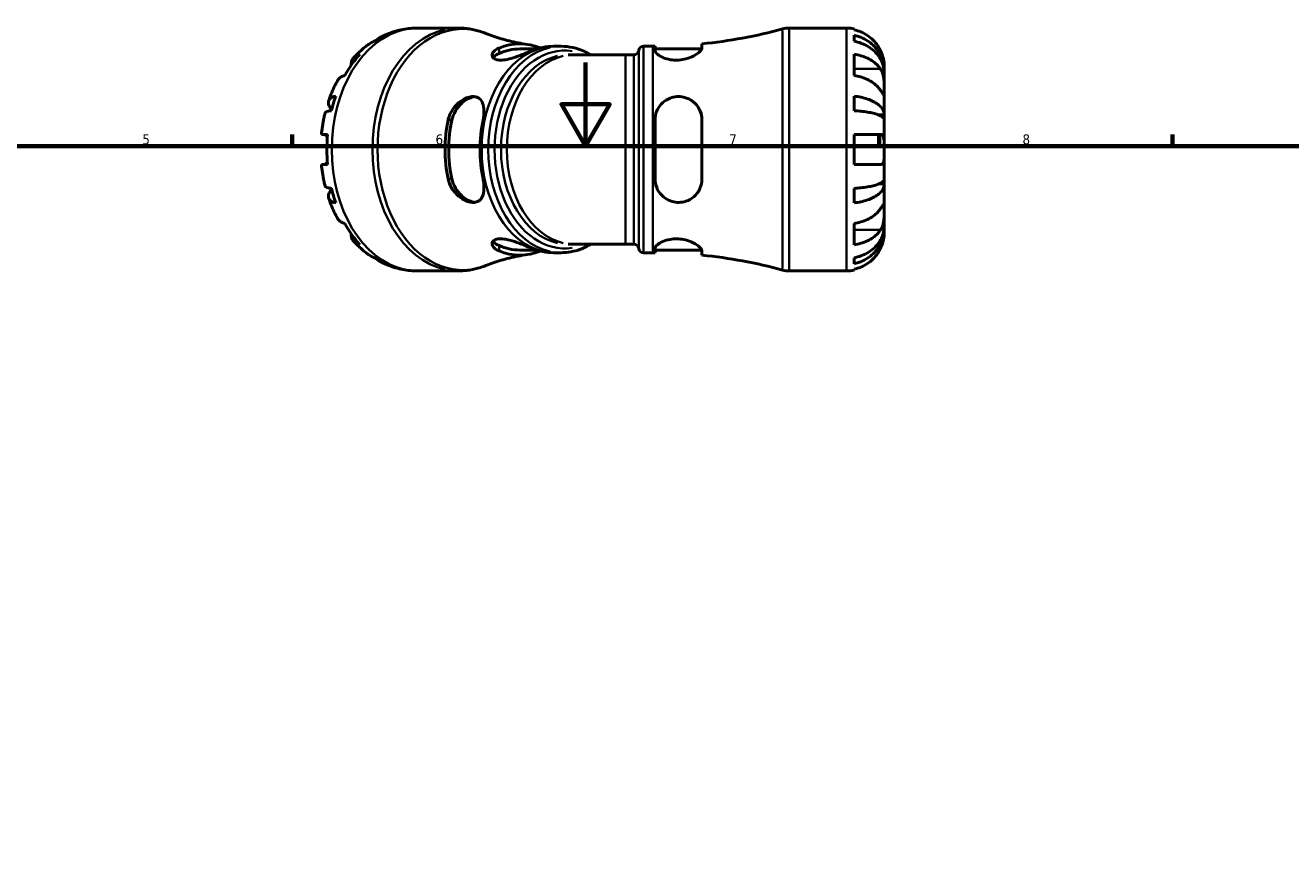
# Model space of a CAD drawing. Header units: millimetres. Extents: x -125 to 905, y -268 to 681.
# Tile 8 of 13: x 287 to 589, y 405 to 603. Entities that reach past the tile are written whole.
import ezdxf

# ---------------------------------------------------------------- set-up
doc = ezdxf.new("R2010")
doc.units = ezdxf.units.MM
for name, color, linetype, lineweight in [('Border (ANSI)', 7, 'Continuous', 70), ('Visible (ANSI)', 7, 'Continuous', 50), ('Visible Narrow (ANSI)', 7, 'Continuous', 35)]:
    doc.layers.add(name, color=color, linetype=linetype, lineweight=lineweight)
doc.styles.add('Note Text (ANSI)', font='tahoma.ttf')

# ---------------------------------------------------------------- blocks, each defined once
blk = doc.blocks.new('Borders Default Border')
at = {"layer": 'Border (ANSI)'}
for p, q in [((350.42, 574), (350.42, 576.8)), ((490.58, 574), (490.58, 576.8)), ((560.67, 574), (560.67, 576.8))]:
    blk.add_line(p, q, dxfattribs=at)
at = {"layer": 'Border (ANSI)', "flags": 128}
for points in [[(420.5, 594), (420.5, 574), (414.73, 584), (426.27, 584), (420.5, 574)], [(20, 20), (20, 574), (821, 574), (821, 20), (20, 20)]]:
    blk.add_lwpolyline(points, dxfattribs=at)
at = {"layer": 'Border (ANSI)', "color": 5, "true_color": 0x0000ff, "char_height": 2.4, "attachment_point": 7, "style": 'Note Text (ANSI)'}
for s, insert in [('5', (314.67, 574.35)), ('6', (384.69, 574.35)), ('7', (454.8, 574.4)), ('8', (524.84, 574.35))]:
    blk.add_mtext(s, dxfattribs=dict(at, insert=insert))

msp = doc.modelspace()

# ---------------------------------------------------------------- linework, layer by layer
at = {"layer": 'Visible (ANSI)'}
for p, q in [((390.11, 602.18), (380.4, 602.18)), ((469.09, 602.18), (482.83, 602.18)), ((484.63, 602), (484.63, 601.77)), ((448.3, 597.41), (448.3, 598.42)), ((484.63, 600.46), (484.63, 599.03)), ((408.79, 597.19), (404.82, 597.19)), ((414.69, 597.83), (413.13, 597.83)), ((417.7, 595.8), (416.32, 595.8)), ((430.08, 595.8), (417.7, 595.8)), ((430.08, 595.8), (432.04, 595.8)), ((434.34, 597.83), (436.54, 597.83)), ((437.1, 597.83), (437.1, 596.8)), ((437.1, 597.19), (448.26, 597.19)), ((484.63, 595.94), (484.63, 590.85)), ((491.83, 591.89), (491.83, 593.18)), ((491.83, 591.89), (491.81, 591.89)), ((491.83, 591.4), (491.83, 591.89)), ((491.83, 587.32), (491.83, 591.4)), ((491.83, 581.42), (491.83, 587.32)), ((484.63, 585.91), (484.63, 582.45)), ((437.1, 580.22), (437.1, 566.14)), ((448.3, 566.14), (448.3, 580.22)), ((491.83, 581.42), (490.5, 581.42)), ((491.83, 580.24), (491.83, 581.42)), ((491.83, 573.18), (491.83, 580.24)), ((357.43, 576.78), (358.91, 576.78)), ((484.63, 576.78), (484.63, 569.58)), ((484.63, 576.78), (490.95, 576.78)), ((491.83, 566.12), (491.83, 573.18)), ((358.91, 569.58), (357.43, 569.58)), ((490.95, 569.58), (484.63, 569.58)), ((491.83, 564.94), (491.83, 566.12)), ((484.63, 563.9), (484.63, 560.44)), ((491.83, 564.94), (490.5, 564.94)), ((491.83, 559.04), (491.83, 564.94)), ((491.83, 554.96), (491.83, 559.04)), ((484.63, 555.51), (484.63, 550.42)), ((491.83, 554.47), (491.81, 554.47)), ((491.83, 554.47), (491.83, 554.96)), ((491.83, 553.18), (491.83, 554.47)), ((417.7, 550.56), (416.32, 550.56)), ((417.7, 550.56), (430.08, 550.56)), ((430.08, 550.56), (432.04, 550.56)), ((408.79, 549.17), (404.82, 549.17)), ((414.69, 548.53), (413.13, 548.53)), ((434.34, 548.53), (436.54, 548.53)), ((437.1, 549.55), (437.1, 548.53)), ((437.1, 549.17), (448.26, 549.17)), ((448.3, 547.94), (448.3, 548.94)), ((484.63, 547.33), (484.63, 545.89)), ((390.11, 544.18), (380.4, 544.18)), ((469.09, 544.18), (482.83, 544.18)), ((484.63, 544.59), (484.63, 544.36))]:
    msp.add_line(p, q, dxfattribs=at)
for centre, radius, start, end in [((436.54, 716), 118.17, 275.7115, 285.2232), ((469.09, 596.38), 5.8, 90, 105.2232), ((482.83, 593.18), 9, 78.463, 90), ((432.04, 596.96), 1.16, 270, 352.8192), ((434.34, 596.67), 1.16, 90, 172.8192), ((436.54, 716), 118.17, 270, 270.2715), ((432.04, 549.4), 1.16, 7.1808, 90), ((434.34, 549.69), 1.16, 187.1808, 270), ((436.54, 430.36), 118.17, 89.7285, 90), ((436.54, 430.36), 118.17, 74.7768, 84.2885), ((469.09, 549.98), 5.8, 254.7768, 270), ((482.83, 553.18), 9, 270, 281.537)]:
    msp.add_arc(centre, radius, start, end, dxfattribs=at)
for centre, major_axis, start_param, end_param in [((379.13, 573.18), (0, 28.82), 0.327687, 0.457711), ((404.82, 573.18), (0, 25.24), 6.006101, 6.565896), ((379.13, 573.18), (0, -28.82), 3.801742, 4.052239), ((404.82, 573.18), (0, 24.01), 0, 0.297584), ((412.74, 573.18), (0, 24.65), 6.278446, 6.5728), ((379.13, 573.18), (0, -28.82), 4.254678, 4.384702), ((404.82, 573.18), (0, 25.24), 1.288086, 1.853507), ((404.82, 573.18), (0, 24.01), 1.273212, 1.86838), ((412.74, 573.18), (0, -24.65), 4.422774, 5.002004), ((379.13, 573.18), (0, -28.82), 4.587141, 4.837637), ((379.13, 573.18), (0, -28.82), 5.040076, 5.1701), ((379.13, 573.18), (0, -28.82), 5.372539, 5.623036), ((404.82, 573.18), (0, -24.01), 5.985601, 6.283185), ((379.13, 573.18), (0, -28.82), 5.825475, 5.955498), ((404.82, 573.18), (0, -25.24), 6.000475, 6.56027), ((412.74, 573.18), (0, -24.65), 5.993571, 6.287924)]:
    msp.add_ellipse(centre, major_axis=major_axis, ratio=0.707107, start_param=start_param, end_param=end_param, dxfattribs=at)
for points, knots in [([(371.94, 600.22), (372.46, 600.47), (372.99, 600.7), (374.07, 601.11), (374.63, 601.3), (375.75, 601.61), (376.32, 601.75), (377.47, 601.96), (378.06, 602.04), (379.23, 602.15), (379.81, 602.18), (380.4, 602.18)], [2.8132443, 2.8132443, 2.8132443, 2.8132443, 2.878914, 2.878914, 2.9445836, 2.9445836, 3.0102533, 3.0102533, 3.075923, 3.075923, 3.1415927, 3.1415927, 3.1415927, 3.1415927]), ([(390.11, 602.18), (390.57, 602.18), (391.02, 602.16), (391.92, 602.09), (392.37, 602.04), (393.26, 601.9), (393.71, 601.81), (394.59, 601.6), (395.02, 601.48), (395.89, 601.21), (396.31, 601.06), (396.73, 600.89)], [3.1415927, 3.1415927, 3.1415927, 3.1415927, 3.1967135, 3.1967135, 3.2518343, 3.2518343, 3.3069551, 3.3069551, 3.3620759, 3.3620759, 3.4171967, 3.4171967, 3.4171967, 3.4171967]), ([(490.95, 596.78), (490.77, 597.17), (490.55, 597.56), (489.96, 598.44), (489.57, 598.91), (488.79, 599.7), (488.32, 600.1), (487.31, 600.77), (486.77, 601.06), (485.76, 601.48), (485.2, 601.65), (484.63, 601.77)], [4.427884, 4.427884, 4.427884, 4.427884, 4.5512464, 4.5512464, 4.7191329, 4.7191329, 4.8858696, 4.8858696, 5.0526063, 5.0526063, 5.2140047, 5.2140047, 5.2140047, 5.2140047]), ([(365.17, 595.14), (365.4, 595.39), (365.64, 595.64), (366.12, 596.12), (366.37, 596.36), (366.87, 596.82), (367.13, 597.05), (367.66, 597.49), (367.93, 597.71), (368.48, 598.13), (368.76, 598.33), (369.04, 598.53)], [2.4865924, 2.4865924, 2.4865924, 2.4865924, 2.5263584, 2.5263584, 2.5661245, 2.5661245, 2.6058905, 2.6058905, 2.6456565, 2.6456565, 2.6854226, 2.6854226, 2.6854226, 2.6854226]), ([(370.12, 599.03), (369.76, 598.93), (369.42, 598.78), (369.11, 598.58), (369.08, 598.55), (369.04, 598.53)], [0.1707461, 0.1707461, 0.1707461, 0.1707461, 0.33284, 0.33284, 0.3530999, 0.3530999, 0.3530999, 0.3530999]), ([(370.98, 599.59), (371.15, 599.74), (371.33, 599.87), (371.82, 600.18), (372.18, 600.35), (372.57, 600.46)], [-0.4211832, -0.4211832, -0.4211832, -0.4211832, -0.33284, -0.33284, -0.1707461, -0.1707461, -0.1707461, -0.1707461]), ([(406.6, 598.29), (405.86, 598.39), (405.13, 598.52), (403.7, 598.79), (403, 598.94), (401.64, 599.28), (400.97, 599.46), (399.69, 599.83), (399.06, 600.04), (397.86, 600.45), (397.29, 600.67), (396.73, 600.89)], [3.2417757, 3.2417757, 3.2417757, 3.2417757, 3.2768599, 3.2768599, 3.3119441, 3.3119441, 3.3470283, 3.3470283, 3.3821125, 3.3821125, 3.4171967, 3.4171967, 3.4171967, 3.4171967]), ([(484.63, 600.46), (485.21, 600.35), (485.77, 600.18), (486.78, 599.77), (487.32, 599.5), (488.33, 598.84), (488.79, 598.47), (489.58, 597.7), (489.97, 597.25), (490.65, 596.27), (490.93, 595.75), (491.35, 594.75), (491.54, 594.18), (491.77, 593.02), (491.83, 592.43), (491.83, 591.89)], [0.170746, 0.170746, 0.170746, 0.170746, 0.33284, 0.33284, 0.499494, 0.499494, 0.666149, 0.666149, 0.833209, 0.833209, 1.000269, 1.000269, 1.167973, 1.167973, 1.335677, 1.335677, 1.335677, 1.335677]), ([(491.83, 591.4), (491.83, 591.88), (491.77, 592.41), (491.54, 593.44), (491.35, 593.94), (490.93, 594.83), (490.65, 595.3), (489.97, 596.17), (489.58, 596.57), (488.79, 597.25), (488.33, 597.59), (487.32, 598.17), (486.78, 598.41), (485.77, 598.78), (485.21, 598.93), (484.63, 599.03)], [4.014251, 4.014251, 4.014251, 4.014251, 4.181955, 4.181955, 4.349659, 4.349659, 4.516719, 4.516719, 4.683779, 4.683779, 4.850433, 4.850433, 5.017088, 5.017088, 5.179182, 5.179182, 5.179182, 5.179182]), ([(364.54, 593.3), (364.53, 593.63), (364.57, 593.94), (364.73, 594.48), (364.86, 594.76), (365.23, 595.24), (365.47, 595.44), (365.98, 595.73), (366.29, 595.86), (366.63, 595.94)], [4.5618009, 4.5618009, 4.5618009, 4.5618009, 4.7191329, 4.7191329, 4.8858696, 4.8858696, 5.0526063, 5.0526063, 5.2140047, 5.2140047, 5.2140047, 5.2140047]), ([(407.76, 596.8), (407.63, 596.75), (407.5, 596.69), (406.78, 596.4), (406.11, 596.12), (404.71, 595.58), (403.97, 595.31), (402.6, 594.88), (401.97, 594.72), (400.83, 594.53), (400.32, 594.49), (399.41, 594.56), (399.03, 594.67), (398.43, 595.04), (398.25, 595.3), (398.16, 595.92), (398.29, 596.28), (398.85, 596.89), (399.24, 597.16), (399.75, 597.38), (399.78, 597.39), (399.81, 597.4), (399.84, 597.41)], [-1.838707, -1.838707, -1.838707, -1.838707, -1.782155, -1.782155, -1.545572, -1.545572, -1.311514, -1.311514, -1.112178, -1.112178, -0.925138, -0.925138, -0.727125, -0.727125, -0.492881, -0.492881, -0.231549, -0.231549, 0, 0, 0, 0.012601, 0.012601, 0.012601, 0.012601]), ([(398.42, 595.12), (398.47, 595.2), (398.53, 595.27), (398.89, 595.63), (399.32, 595.91), (399.84, 596.13)], [2.3343072, 2.3343072, 2.3343072, 2.3343072, 2.3915298, 2.3915298, 2.620779, 2.620779, 2.620779, 2.620779]), ([(413.13, 597.83), (413.11, 597.83), (413.09, 597.83), (413.05, 597.83), (413.03, 597.83), (412.99, 597.83), (412.96, 597.83), (412.92, 597.83), (412.9, 597.83), (412.86, 597.83), (412.84, 597.83), (412.82, 597.83)], [3.141592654, 3.141592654, 3.141592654, 3.141592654, 3.142540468, 3.142540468, 3.143488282, 3.143488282, 3.144436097, 3.144436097, 3.145383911, 3.145383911, 3.146331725, 3.146331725, 3.146331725, 3.146331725]), ([(414.69, 597.83), (416.55, 597.83), (418.41, 597.42), (420.71, 596.39), (421.25, 596.11), (421.77, 595.8)], [3.1415927, 3.1415927, 3.1415927, 3.1415927, 3.4475488, 3.4475488, 3.5427378, 3.5427378, 3.5427378, 3.5427378]), ([(448.3, 597.41), (448.3, 597.35), (448.29, 597.27), (448.18, 596.98), (447.99, 596.74), (447.38, 596.17), (446.91, 595.85), (445.8, 595.26), (445.18, 595.01), (443.94, 594.68), (443.38, 594.58), (442.26, 594.5), (441.72, 594.51), (440.59, 594.64), (440.03, 594.77), (438.91, 595.15), (438.4, 595.41), (437.59, 595.96), (437.31, 596.25), (437.13, 596.61), (437.1, 596.71), (437.1, 596.8)], [-1.97486, -1.97486, -1.97486, -1.97486, -1.901863, -1.901863, -1.699568, -1.699568, -1.455664, -1.455664, -1.22759, -1.22759, -1.052727, -1.052727, -0.889572, -0.889572, -0.697972, -0.697972, -0.46666, -0.46666, -0.223232, -0.223232, -0.124189, -0.124189, -0.124189, -0.124189]), ([(484.63, 595.94), (485.2, 595.86), (485.76, 595.73), (486.77, 595.44), (487.31, 595.24), (488.32, 594.76), (488.79, 594.48), (489.57, 593.92), (489.96, 593.59), (490.55, 592.96), (490.77, 592.69), (490.95, 592.41)], [0.1707531, 0.1707531, 0.1707531, 0.1707531, 0.3321515, 0.3321515, 0.4988882, 0.4988882, 0.6656248, 0.6656248, 0.8335114, 0.8335114, 0.9568737, 0.9568737, 0.9568737, 0.9568737]), ([(491.83, 593.18), (491.83, 593.18), (491.83, 593.21), (491.83, 593.35), (491.82, 593.45), (491.8, 593.81), (491.77, 594.11), (491.67, 594.7), (491.61, 594.97), (491.47, 595.46), (491.4, 595.68), (491.24, 596.12), (491.15, 596.34), (491.02, 596.64), (490.99, 596.71), (490.95, 596.78)], [-2.4991326, -2.4991326, -2.4991326, -2.4991326, -2.4150544, -2.4150544, -2.3238473, -2.3238473, -2.1841143, -2.1841143, -2.0867477, -2.0867477, -2.0144067, -2.0144067, -1.9399427, -1.9399427, -1.916375, -1.916375, -1.916375, -1.916375]), ([(490.95, 592.41), (491.01, 592.32), (491.07, 592.23), (491.22, 591.95), (491.31, 591.76), (491.46, 591.33), (491.53, 591.1), (491.66, 590.52), (491.72, 590.17), (491.8, 589.36), (491.82, 588.91), (491.83, 588.06), (491.83, 587.66), (491.83, 587.32)], [-0.5800481, -0.5800481, -0.5800481, -0.5800481, -0.5384523, -0.5384523, -0.4638379, -0.4638379, -0.3862639, -0.3862639, -0.2784027, -0.2784027, -0.1427791, -0.1427791, 0, 0, 0, 0]), ([(359.17, 584.83), (359.28, 585.16), (359.4, 585.49), (359.64, 586.14), (359.77, 586.46), (360.04, 587.1), (360.17, 587.42), (360.46, 588.05), (360.61, 588.36), (360.92, 588.98), (361.08, 589.28), (361.24, 589.59)], [2.0225472, 2.0225472, 2.0225472, 2.0225472, 2.0625753, 2.0625753, 2.1026034, 2.1026034, 2.1426315, 2.1426315, 2.1826596, 2.1826596, 2.2226877, 2.2226877, 2.2226877, 2.2226877]), ([(363.03, 590.85), (362.69, 590.77), (362.38, 590.64), (361.87, 590.35), (361.63, 590.14), (361.37, 589.81), (361.3, 589.7), (361.24, 589.59)], [0.1707531, 0.1707531, 0.1707531, 0.1707531, 0.3321515, 0.3321515, 0.4988882, 0.4988882, 0.5689725, 0.5689725, 0.5689725, 0.5689725]), ([(490.95, 587.32), (490.77, 587.6), (490.55, 587.87), (489.96, 588.5), (489.57, 588.83), (488.79, 589.39), (488.32, 589.67), (487.31, 590.14), (486.77, 590.35), (485.76, 590.64), (485.2, 590.77), (484.63, 590.85)], [4.427884, 4.427884, 4.427884, 4.427884, 4.5512464, 4.5512464, 4.7191329, 4.7191329, 4.8858696, 4.8858696, 5.0526063, 5.0526063, 5.2140047, 5.2140047, 5.2140047, 5.2140047]), ([(491.83, 587.32), (491.83, 587.14), (491.83, 586.98), (491.83, 586.69), (491.83, 586.56), (491.81, 586.34), (491.79, 586.27), (491.72, 586.26), (491.66, 586.31), (491.52, 586.48), (491.46, 586.58), (491.3, 586.81), (491.21, 586.94), (491.06, 587.16), (491.01, 587.24), (490.95, 587.32)], [0, 0, 0, 0, 0.0777495, 0.0777495, 0.1608191, 0.1608191, 0.277838, 0.277838, 0.3882896, 0.3882896, 0.4654296, 0.4654296, 0.5403543, 0.5403543, 0.579532, 0.579532, 0.579532, 0.579532]), ([(359.89, 582.67), (359.75, 582.85), (359.62, 583.02), (359.36, 583.44), (359.23, 583.72), (359.09, 584.23), (359.08, 584.47), (359.16, 584.87), (359.25, 585.06), (359.55, 585.41), (359.76, 585.55), (360.22, 585.76), (360.51, 585.85), (360.85, 585.91)], [4.2484599, 4.2484599, 4.2484599, 4.2484599, 4.3496588, 4.3496588, 4.5167189, 4.5167189, 4.6837789, 4.6837789, 4.8504333, 4.8504333, 5.0170876, 5.0170876, 5.1791816, 5.1791816, 5.1791816, 5.1791816]), ([(387.68, 580.22), (387.69, 580.29), (387.71, 580.37), (387.92, 581.22), (388.26, 581.97), (389.14, 583.31), (389.69, 583.9), (390.85, 584.86), (391.48, 585.24), (392.52, 585.65), (392.93, 585.76), (393.67, 585.84), (393.98, 585.82), (394.6, 585.68), (394.89, 585.55), (395.49, 585.09), (395.75, 584.72), (396.14, 583.73), (396.25, 583.08), (396.26, 581.69), (396.19, 580.96), (396.03, 580.22)], [-2.066755, -2.066755, -2.066755, -2.066755, -2.043776, -2.043776, -1.799647, -1.799647, -1.561376, -1.561376, -1.333772, -1.333772, -1.181359, -1.181359, -1.050869, -1.050869, -0.903728, -0.903728, -0.697819, -0.697819, -0.449454, -0.449454, -0.216992, -0.216992, -0.216992, -0.216992]), ([(388.58, 580.22), (388.74, 580.95), (389.05, 581.72), (389.88, 583.11), (390.41, 583.74), (391.47, 584.71), (392.06, 585.12), (393.12, 585.62), (393.59, 585.75), (394.01, 585.8)], [-0.8837358, -0.8837358, -0.8837358, -0.8837358, -0.6544867, -0.6544867, -0.4252375, -0.4252375, -0.2126187, -0.2126187, -0.045052, -0.045052, -0.045052, -0.045052]), ([(437.1, 580.22), (437.1, 580.43), (437.11, 580.64), (437.21, 581.49), (437.39, 582.12), (437.99, 583.33), (438.43, 583.91), (439.46, 584.83), (440.04, 585.19), (441.19, 585.64), (441.73, 585.76), (442.84, 585.84), (443.39, 585.8), (444.58, 585.54), (445.19, 585.28), (446.4, 584.5), (446.96, 583.93), (447.79, 582.66), (448.08, 581.97), (448.27, 580.89), (448.3, 580.56), (448.3, 580.22)], [-1.959376, -1.959376, -1.959376, -1.959376, -1.894001, -1.894001, -1.687868, -1.687868, -1.460239, -1.460239, -1.250956, -1.250956, -1.083162, -1.083162, -0.916572, -0.916572, -0.709968, -0.709968, -0.455441, -0.455441, -0.215839, -0.215839, -0.109381, -0.109381, -0.109381, -0.109381]), ([(484.63, 585.91), (485.21, 585.85), (485.77, 585.76), (486.78, 585.55), (487.32, 585.41), (488.33, 585.06), (488.79, 584.87), (489.58, 584.47), (489.97, 584.23), (490.65, 583.72), (490.93, 583.44), (491.35, 582.92), (491.54, 582.62), (491.77, 582.01), (491.83, 581.7), (491.83, 581.42)], [0.170746, 0.170746, 0.170746, 0.170746, 0.33284, 0.33284, 0.499494, 0.499494, 0.666149, 0.666149, 0.833209, 0.833209, 1.000269, 1.000269, 1.167973, 1.167973, 1.335677, 1.335677, 1.335677, 1.335677]), ([(357.43, 576.78), (357.47, 577.12), (357.51, 577.47), (357.59, 578.15), (357.64, 578.5), (357.75, 579.18), (357.8, 579.52), (357.93, 580.2), (358, 580.54), (358.14, 581.21), (358.22, 581.55), (358.3, 581.88)], [1.7076187, 1.7076187, 1.7076187, 1.7076187, 1.747074, 1.747074, 1.7865293, 1.7865293, 1.8259846, 1.8259846, 1.8654399, 1.8654399, 1.9048952, 1.9048952, 1.9048952, 1.9048952]), ([(359.84, 582.45), (359.51, 582.42), (359.23, 582.38), (358.8, 582.28), (358.62, 582.2), (358.38, 582.05), (358.32, 581.97), (358.3, 581.88)], [0.1707461, 0.1707461, 0.1707461, 0.1707461, 0.33284, 0.33284, 0.4994944, 0.4994944, 0.6415496, 0.6415496, 0.6415496, 0.6415496]), ([(491.83, 580.24), (491.83, 580.38), (491.77, 580.53), (491.54, 580.83), (491.35, 580.98), (490.93, 581.23), (490.65, 581.37), (489.97, 581.62), (489.58, 581.74), (488.79, 581.94), (488.33, 582.04), (487.32, 582.2), (486.78, 582.28), (485.77, 582.38), (485.21, 582.42), (484.63, 582.45)], [4.014251, 4.014251, 4.014251, 4.014251, 4.181955, 4.181955, 4.349659, 4.349659, 4.516719, 4.516719, 4.683779, 4.683779, 4.850433, 4.850433, 5.017088, 5.017088, 5.179182, 5.179182, 5.179182, 5.179182]), ([(358.86, 576.21), (358.77, 576.32), (358.68, 576.41), (358.49, 576.57), (358.4, 576.64), (358.22, 576.73), (358.13, 576.76), (358.02, 576.78), (358, 576.78), (357.97, 576.78)], [-0.7973689, -0.7973689, -0.7973689, -0.7973689, -0.7417057, -0.7417057, -0.6823406, -0.6823406, -0.6214807, -0.6214807, -0.600941, -0.600941, -0.600941, -0.600941]), ([(490.95, 576.78), (490.95, 576.78), (490.96, 576.78), (491.05, 576.78), (491.13, 576.76), (491.27, 576.7), (491.34, 576.66), (491.46, 576.55), (491.52, 576.46), (491.66, 576.18), (491.72, 575.95), (491.8, 575.35), (491.82, 574.97), (491.83, 574.13), (491.83, 573.66), (491.83, 573.18)], [-0.5833263, -0.5833263, -0.5833263, -0.5833263, -0.5820685, -0.5820685, -0.518616, -0.518616, -0.4628074, -0.4628074, -0.3947327, -0.3947327, -0.2769242, -0.2769242, -0.1428835, -0.1428835, 0, 0, 0, 0]), ([(491.83, 573.18), (491.83, 572.89), (491.83, 572.59), (491.83, 572), (491.82, 571.7), (491.8, 571.01), (491.77, 570.66), (491.65, 570.18), (491.59, 570.01), (491.46, 569.81), (491.4, 569.75), (491.27, 569.65), (491.21, 569.62), (491.08, 569.59), (491.02, 569.58), (490.95, 569.58)], [0, 0, 0, 0, 0.0878331, 0.0878331, 0.1843541, 0.1843541, 0.3227975, 0.3227975, 0.4175446, 0.4175446, 0.4777493, 0.4777493, 0.5327624, 0.5327624, 0.5768127, 0.5768127, 0.5768127, 0.5768127]), ([(358.3, 564.48), (358.22, 564.81), (358.14, 565.15), (358, 565.82), (357.93, 566.16), (357.8, 566.84), (357.75, 567.18), (357.64, 567.86), (357.59, 568.2), (357.51, 568.89), (357.47, 569.23), (357.43, 569.58)], [1.2366974, 1.2366974, 1.2366974, 1.2366974, 1.2761527, 1.2761527, 1.3156081, 1.3156081, 1.3550634, 1.3550634, 1.3945187, 1.3945187, 1.433974, 1.433974, 1.433974, 1.433974]), ([(357.97, 569.58), (357.99, 569.58), (358.01, 569.58), (358.11, 569.59), (358.2, 569.62), (358.38, 569.71), (358.47, 569.77), (358.66, 569.93), (358.76, 570.03), (358.86, 570.15)], [-1.6470994, -1.6470994, -1.6470994, -1.6470994, -1.6315588, -1.6315588, -1.5700734, -1.5700734, -1.5113925, -1.5113925, -1.4512702, -1.4512702, -1.4512702, -1.4512702]), ([(396.03, 566.14), (396.05, 566.05), (396.07, 565.96), (396.23, 565.1), (396.28, 564.35), (396.21, 563.05), (396.1, 562.49), (395.71, 561.57), (395.44, 561.21), (394.83, 560.77), (394.54, 560.65), (393.91, 560.53), (393.59, 560.52), (392.84, 560.62), (392.42, 560.74), (391.37, 561.18), (390.75, 561.57), (389.54, 562.59), (388.96, 563.26), (388.13, 564.67), (387.84, 565.37), (387.68, 566.11), (387.68, 566.13), (387.68, 566.14)], [-2.052292, -2.052292, -2.052292, -2.052292, -2.023904, -2.023904, -1.782239, -1.782239, -1.560527, -1.560527, -1.353514, -1.353514, -1.209125, -1.209125, -1.078445, -1.078445, -0.922705, -0.922705, -0.696558, -0.696558, -0.435423, -0.435423, -0.207723, -0.207723, -0.203863, -0.203863, -0.203863, -0.203863]), ([(394.01, 560.56), (393.59, 560.61), (393.12, 560.74), (392.06, 561.24), (391.47, 561.65), (390.41, 562.61), (389.88, 563.25), (389.05, 564.64), (388.74, 565.41), (388.58, 566.14)], [1.7820951, 1.7820951, 1.7820951, 1.7820951, 1.9496619, 1.9496619, 2.1622806, 2.1622806, 2.3915298, 2.3915298, 2.620779, 2.620779, 2.620779, 2.620779]), ([(448.3, 566.14), (448.3, 565.91), (448.29, 565.67), (448.18, 564.81), (447.99, 564.2), (447.38, 562.97), (446.91, 562.37), (445.8, 561.42), (445.18, 561.06), (443.94, 560.65), (443.38, 560.55), (442.26, 560.53), (441.72, 560.6), (440.59, 560.91), (440.03, 561.18), (438.91, 561.95), (438.4, 562.48), (437.59, 563.72), (437.31, 564.44), (437.13, 565.51), (437.1, 565.82), (437.1, 566.14)], [-1.97486, -1.97486, -1.97486, -1.97486, -1.901863, -1.901863, -1.699568, -1.699568, -1.455664, -1.455664, -1.22759, -1.22759, -1.052727, -1.052727, -0.889572, -0.889572, -0.697972, -0.697972, -0.46666, -0.46666, -0.223232, -0.223232, -0.124189, -0.124189, -0.124189, -0.124189]), ([(484.63, 563.9), (485.21, 563.93), (485.77, 563.98), (486.78, 564.08), (487.32, 564.15), (488.33, 564.32), (488.79, 564.42), (489.58, 564.62), (489.97, 564.74), (490.65, 564.99), (490.93, 565.12), (491.35, 565.38), (491.54, 565.53), (491.77, 565.83), (491.83, 565.98), (491.83, 566.12)], [0.170746, 0.170746, 0.170746, 0.170746, 0.33284, 0.33284, 0.499494, 0.499494, 0.666149, 0.666149, 0.833209, 0.833209, 1.000269, 1.000269, 1.167973, 1.167973, 1.335677, 1.335677, 1.335677, 1.335677]), ([(358.3, 564.48), (358.32, 564.39), (358.38, 564.31), (358.62, 564.15), (358.8, 564.08), (359.23, 563.98), (359.51, 563.93), (359.84, 563.9)], [4.708378, 4.708378, 4.708378, 4.708378, 4.8504333, 4.8504333, 5.0170876, 5.0170876, 5.1791816, 5.1791816, 5.1791816, 5.1791816]), ([(360.85, 560.44), (360.51, 560.5), (360.22, 560.59), (359.76, 560.81), (359.55, 560.95), (359.25, 561.29), (359.16, 561.49), (359.08, 561.89), (359.09, 562.13), (359.23, 562.64), (359.36, 562.92), (359.62, 563.34), (359.75, 563.51), (359.89, 563.68)], [0.1707461, 0.1707461, 0.1707461, 0.1707461, 0.33284, 0.33284, 0.4994944, 0.4994944, 0.6661487, 0.6661487, 0.8332087, 0.8332087, 1.0002688, 1.0002688, 1.1014677, 1.1014677, 1.1014677, 1.1014677]), ([(491.83, 564.94), (491.83, 564.65), (491.77, 564.34), (491.54, 563.74), (491.35, 563.44), (490.93, 562.92), (490.65, 562.64), (489.97, 562.13), (489.58, 561.89), (488.79, 561.49), (488.33, 561.29), (487.32, 560.95), (486.78, 560.81), (485.77, 560.59), (485.21, 560.5), (484.63, 560.44)], [4.014251, 4.014251, 4.014251, 4.014251, 4.181955, 4.181955, 4.349659, 4.349659, 4.516719, 4.516719, 4.683779, 4.683779, 4.850433, 4.850433, 5.017088, 5.017088, 5.179182, 5.179182, 5.179182, 5.179182]), ([(361.24, 556.77), (361.08, 557.07), (360.92, 557.38), (360.61, 558), (360.46, 558.31), (360.17, 558.94), (360.04, 559.26), (359.77, 559.9), (359.64, 560.22), (359.4, 560.87), (359.28, 561.2), (359.17, 561.53)], [0.918905, 0.918905, 0.918905, 0.918905, 0.9589331, 0.9589331, 0.9989612, 0.9989612, 1.0389893, 1.0389893, 1.0790174, 1.0790174, 1.1190455, 1.1190455, 1.1190455, 1.1190455]), ([(484.63, 555.51), (485.2, 555.59), (485.76, 555.72), (486.77, 556.01), (487.31, 556.21), (488.32, 556.69), (488.79, 556.97), (489.57, 557.53), (489.96, 557.86), (490.55, 558.49), (490.77, 558.76), (490.95, 559.04)], [0.1707531, 0.1707531, 0.1707531, 0.1707531, 0.3321515, 0.3321515, 0.4988882, 0.4988882, 0.6656248, 0.6656248, 0.8335114, 0.8335114, 0.9568737, 0.9568737, 0.9568737, 0.9568737]), ([(490.95, 559.04), (491.01, 559.13), (491.07, 559.21), (491.22, 559.44), (491.31, 559.56), (491.46, 559.79), (491.53, 559.88), (491.66, 560.05), (491.72, 560.1), (491.8, 560.08), (491.82, 559.99), (491.83, 559.64), (491.83, 559.37), (491.83, 559.04)], [-0.5800481, -0.5800481, -0.5800481, -0.5800481, -0.5384523, -0.5384523, -0.4638379, -0.4638379, -0.3862639, -0.3862639, -0.2784027, -0.2784027, -0.1427791, -0.1427791, 0, 0, 0, 0]), ([(491.83, 559.04), (491.83, 558.85), (491.83, 558.65), (491.83, 558.2), (491.83, 557.95), (491.81, 557.32), (491.79, 556.94), (491.72, 556.18), (491.66, 555.82), (491.52, 555.24), (491.46, 555.01), (491.3, 554.58), (491.21, 554.39), (491.06, 554.12), (491.01, 554.03), (490.95, 553.95)], [0, 0, 0, 0, 0.0777495, 0.0777495, 0.1608191, 0.1608191, 0.277838, 0.277838, 0.3882896, 0.3882896, 0.4654296, 0.4654296, 0.5403543, 0.5403543, 0.579532, 0.579532, 0.579532, 0.579532]), ([(361.24, 556.77), (361.3, 556.66), (361.37, 556.55), (361.63, 556.21), (361.87, 556.01), (362.38, 555.72), (362.69, 555.59), (363.03, 555.51)], [4.8157853, 4.8157853, 4.8157853, 4.8157853, 4.8858696, 4.8858696, 5.0526063, 5.0526063, 5.2140047, 5.2140047, 5.2140047, 5.2140047]), ([(366.63, 550.42), (366.29, 550.5), (365.98, 550.62), (365.47, 550.92), (365.23, 551.12), (364.86, 551.6), (364.73, 551.88), (364.57, 552.42), (364.53, 552.73), (364.54, 553.06)], [0.1707531, 0.1707531, 0.1707531, 0.1707531, 0.3321515, 0.3321515, 0.4988882, 0.4988882, 0.6656248, 0.6656248, 0.8229569, 0.8229569, 0.8229569, 0.8229569]), ([(484.63, 547.33), (485.21, 547.43), (485.77, 547.58), (486.78, 547.94), (487.32, 548.19), (488.33, 548.77), (488.79, 549.11), (489.58, 549.78), (489.97, 550.19), (490.65, 551.06), (490.93, 551.52), (491.35, 552.41), (491.54, 552.92), (491.77, 553.95), (491.83, 554.47), (491.83, 554.96)], [0.170746, 0.170746, 0.170746, 0.170746, 0.33284, 0.33284, 0.499494, 0.499494, 0.666149, 0.666149, 0.833209, 0.833209, 1.000269, 1.000269, 1.167973, 1.167973, 1.335677, 1.335677, 1.335677, 1.335677]), ([(491.83, 554.47), (491.83, 553.92), (491.77, 553.33), (491.54, 552.18), (491.35, 551.61), (490.93, 550.61), (490.65, 550.09), (489.97, 549.11), (489.58, 548.65), (488.79, 547.89), (488.33, 547.51), (487.32, 546.86), (486.78, 546.59), (485.77, 546.18), (485.21, 546.01), (484.63, 545.89)], [4.014251, 4.014251, 4.014251, 4.014251, 4.181955, 4.181955, 4.349659, 4.349659, 4.516719, 4.516719, 4.683779, 4.683779, 4.850433, 4.850433, 5.017088, 5.017088, 5.179182, 5.179182, 5.179182, 5.179182]), ([(490.95, 553.95), (490.77, 553.67), (490.55, 553.39), (489.96, 552.77), (489.57, 552.44), (488.79, 551.88), (488.32, 551.6), (487.31, 551.12), (486.77, 550.92), (485.76, 550.62), (485.2, 550.5), (484.63, 550.42)], [4.427884, 4.427884, 4.427884, 4.427884, 4.5512464, 4.5512464, 4.7191329, 4.7191329, 4.8858696, 4.8858696, 5.0526063, 5.0526063, 5.2140047, 5.2140047, 5.2140047, 5.2140047]), ([(490.95, 549.58), (491.02, 549.72), (491.08, 549.87), (491.23, 550.23), (491.31, 550.44), (491.46, 550.88), (491.53, 551.11), (491.66, 551.63), (491.72, 551.92), (491.8, 552.48), (491.82, 552.73), (491.83, 553.09), (491.83, 553.18), (491.83, 553.18)], [-0.5764765, -0.5764765, -0.5764765, -0.5764765, -0.5296868, -0.5296868, -0.4605403, -0.4605403, -0.385624, -0.385624, -0.2773083, -0.2773083, -0.1425809, -0.1425809, 0, 0, 0, 0]), ([(369.04, 547.83), (368.76, 548.03), (368.48, 548.23), (367.93, 548.65), (367.66, 548.87), (367.13, 549.31), (366.87, 549.54), (366.37, 550), (366.12, 550.24), (365.64, 550.72), (365.4, 550.97), (365.17, 551.22)], [0.4561701, 0.4561701, 0.4561701, 0.4561701, 0.4959361, 0.4959361, 0.5357022, 0.5357022, 0.5754682, 0.5754682, 0.6152342, 0.6152342, 0.6550003, 0.6550003, 0.6550003, 0.6550003]), ([(399.84, 548.94), (399.81, 548.96), (399.78, 548.97), (399.75, 548.98), (399.37, 549.14), (399.06, 549.33), (398.48, 549.82), (398.28, 550.14), (398.16, 550.74), (398.23, 551.04), (398.64, 551.48), (398.92, 551.64), (399.67, 551.84), (400.12, 551.87), (401.18, 551.79), (401.79, 551.68), (403.15, 551.32), (403.91, 551.07), (405.39, 550.52), (406.11, 550.23), (407.12, 549.82), (407.45, 549.68), (407.76, 549.55)], [-0.012606, -0.012606, -0.012606, -0.012606, 0, 0, 0, 0.172319, 0.172319, 0.409114, 0.409114, 0.640907, 0.640907, 0.836119, 0.836119, 1.023658, 1.023658, 1.22521, 1.22521, 1.461436, 1.461436, 1.703477, 1.703477, 1.838418, 1.838418, 1.838418, 1.838418]), ([(399.84, 550.22), (399.32, 550.45), (398.89, 550.73), (398.53, 551.09), (398.47, 551.16), (398.42, 551.24)], [-0.8837358, -0.8837358, -0.8837358, -0.8837358, -0.6544867, -0.6544867, -0.597264, -0.597264, -0.597264, -0.597264]), ([(421.77, 550.56), (420.97, 550.08), (420.13, 549.68), (417.79, 548.81), (416.24, 548.53), (414.69, 548.53)], [5.8820402, 5.8820402, 5.8820402, 5.8820402, 6.028128, 6.028128, 6.2831853, 6.2831853, 6.2831853, 6.2831853]), ([(437.1, 549.55), (437.1, 549.62), (437.11, 549.68), (437.21, 549.96), (437.39, 550.2), (437.99, 550.7), (438.43, 550.97), (439.46, 551.41), (440.04, 551.6), (441.19, 551.8), (441.73, 551.85), (442.84, 551.84), (443.39, 551.78), (444.58, 551.54), (445.19, 551.34), (446.4, 550.82), (446.96, 550.48), (447.79, 549.84), (448.08, 549.53), (448.27, 549.15), (448.3, 549.04), (448.3, 548.94)], [-1.959376, -1.959376, -1.959376, -1.959376, -1.894001, -1.894001, -1.687868, -1.687868, -1.460239, -1.460239, -1.250956, -1.250956, -1.083162, -1.083162, -0.916572, -0.916572, -0.709968, -0.709968, -0.455441, -0.455441, -0.215839, -0.215839, -0.109381, -0.109381, -0.109381, -0.109381]), ([(369.04, 547.83), (369.08, 547.81), (369.11, 547.78), (369.42, 547.58), (369.76, 547.43), (370.12, 547.33)], [4.9968277, 4.9968277, 4.9968277, 4.9968277, 5.0170876, 5.0170876, 5.1791816, 5.1791816, 5.1791816, 5.1791816]), ([(396.73, 545.47), (397.29, 545.69), (397.86, 545.91), (399.06, 546.32), (399.69, 546.52), (400.97, 546.9), (401.64, 547.08), (403, 547.41), (403.7, 547.57), (405.13, 547.84), (405.86, 547.96), (406.6, 548.07)], [6.0075813, 6.0075813, 6.0075813, 6.0075813, 6.0426655, 6.0426655, 6.0777497, 6.0777497, 6.1128339, 6.1128339, 6.1479181, 6.1479181, 6.1830023, 6.1830023, 6.1830023, 6.1830023]), ([(412.82, 548.53), (412.84, 548.53), (412.86, 548.53), (412.9, 548.53), (412.92, 548.53), (412.96, 548.53), (412.99, 548.53), (413.03, 548.53), (413.05, 548.53), (413.09, 548.53), (413.11, 548.53), (413.13, 548.53)], [6.278446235, 6.278446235, 6.278446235, 6.278446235, 6.27939405, 6.27939405, 6.280341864, 6.280341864, 6.281289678, 6.281289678, 6.282237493, 6.282237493, 6.283185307, 6.283185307, 6.283185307, 6.283185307]), ([(484.63, 544.59), (485.2, 544.7), (485.76, 544.88), (486.77, 545.3), (487.31, 545.59), (488.32, 546.26), (488.79, 546.65), (489.57, 547.44), (489.96, 547.92), (490.55, 548.8), (490.77, 549.19), (490.95, 549.58)], [0.1707531, 0.1707531, 0.1707531, 0.1707531, 0.3321515, 0.3321515, 0.4988882, 0.4988882, 0.6656248, 0.6656248, 0.8335114, 0.8335114, 0.9568737, 0.9568737, 0.9568737, 0.9568737]), ([(372.57, 545.89), (372.18, 546.01), (371.82, 546.18), (371.33, 546.49), (371.15, 546.62), (370.98, 546.76)], [0.1707461, 0.1707461, 0.1707461, 0.1707461, 0.33284, 0.33284, 0.4211832, 0.4211832, 0.4211832, 0.4211832]), ([(380.4, 544.18), (379.81, 544.18), (379.23, 544.21), (378.06, 544.32), (377.47, 544.4), (376.32, 544.61), (375.75, 544.75), (374.63, 545.06), (374.07, 545.25), (372.99, 545.66), (372.46, 545.89), (371.94, 546.14)], [0, 0, 0, 0, 0.0656697, 0.0656697, 0.1313393, 0.1313393, 0.197009, 0.197009, 0.2626787, 0.2626787, 0.3283484, 0.3283484, 0.3283484, 0.3283484]), ([(396.73, 545.47), (396.31, 545.3), (395.89, 545.15), (395.02, 544.88), (394.59, 544.75), (393.71, 544.55), (393.26, 544.46), (392.37, 544.32), (391.92, 544.27), (391.02, 544.2), (390.57, 544.18), (390.11, 544.18)], [6.0075813, 6.0075813, 6.0075813, 6.0075813, 6.0627021, 6.0627021, 6.1178229, 6.1178229, 6.1729437, 6.1729437, 6.2280645, 6.2280645, 6.2831853, 6.2831853, 6.2831853, 6.2831853])]:
    msp.add_open_spline(points, degree=3, knots=knots, dxfattribs=at)
at = {"layer": 'Visible Narrow (ANSI)'}
for p, q in [((467.57, 544.74), (467.57, 601.62)), ((469.09, 601.82), (469.09, 544.54)), ((482.83, 544.54), (482.83, 601.82)), ((399.84, 596.2), (399.84, 597.35)), ((430.08, 550.84), (430.08, 595.52)), ((432.04, 550.84), (432.04, 595.52)), ((433.19, 596.52), (433.19, 549.84)), ((434.34, 597.53), (434.34, 548.83)), ((436.54, 548.83), (436.54, 597.53)), ((490.64, 592.41), (484.94, 592.41)), ((387.73, 580.22), (388.54, 580.22)), ((388.54, 566.14), (387.73, 566.14)), ((490.64, 553.95), (484.94, 553.95)), ((399.84, 549.01), (399.84, 550.16))]:
    msp.add_line(p, q, dxfattribs=at)
for centre, major_axis, start_param, end_param in [((380.4, 573.18), (0, -29), 3.298672, 6.126106), ((390.11, 573.18), (0, 29), 0.15708, 2.984513), ((391.19, 573.18), (0, -28.8), 3.050629, 6.374149), ((413.13, 573.18), (0, -24.65), 3.298672, 6.126106), ((414.69, 573.18), (0, 24.65), 0.15708, 2.984513), ((415.5, 573.18), (0, 23.64), 6.175549, 9.532414), ((416.32, 573.18), (0, -22.62), 3.298672, 6.126106), ((417.7, 573.18), (0, -22.62), 3.298672, 6.126106)]:
    msp.add_ellipse(centre, major_axis=major_axis, ratio=0.707107, start_param=start_param, end_param=end_param, dxfattribs=at)

# ---------------------------------------------------------------- block references
msp.add_blockref('Borders Default Border', (0, 0))

doc.saveas('drawing.dxf')
